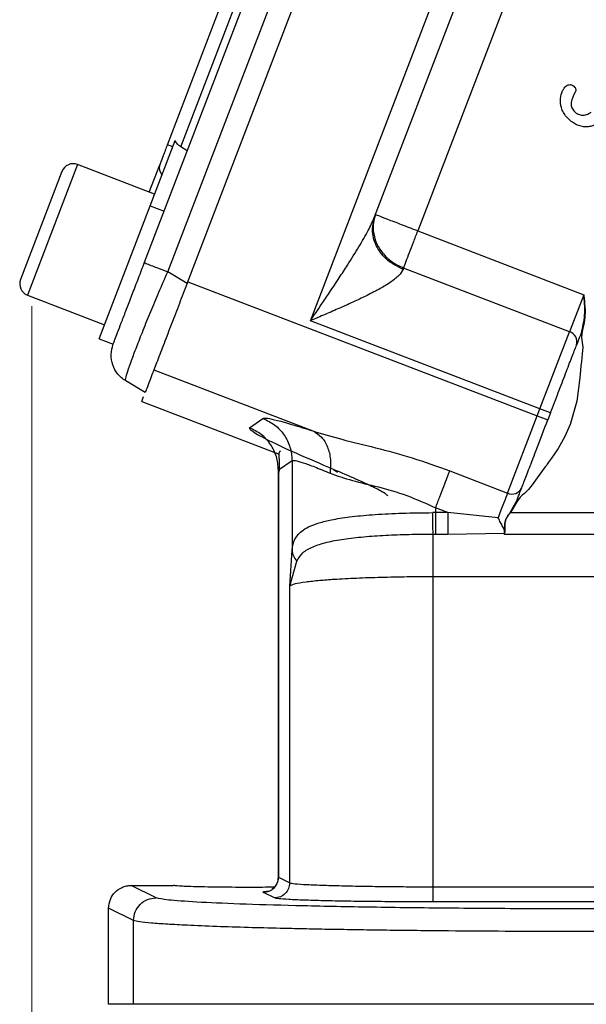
# Model space of a CAD drawing. Header units: inches. Extents: x 0.6 to 16.3, y -0.3 to 11.5.
# Tile 13 of 18: x 9.8 to 10.8, y 4.9 to 6.7. Entities that reach past the tile are written whole.
import ezdxf

# ---------------------------------------------------------------- set-up
doc = ezdxf.new("R2010")
doc.units = ezdxf.units.IN
doc.header["$MEASUREMENT"] = 0
doc.styles.add('SLDTEXTSTYLE0', font='TXT', dxfattribs={"width": 0.75})
doc.dimstyles.new('SLDDIMSTYLE1', dxfattribs={"dimtxt": 0.137795, "dimasz": 0.14, "dimexe": 0, "dimexo": 0.0625, "dimgap": 0.034449, "dimtad": 0, "dimdec": 1, "dimlfac": 1.5, "dimrnd": 1e-09, "dimzin": 12, "dimdsep": 46, "dimtxsty": 'SLDTEXTSTYLE0', "dimblk1": 'CLOSED', "dimblk2": 'CLOSED', "dimsah": 1, "dimcen": 0.09, "dimadec": 0, "dimazin": 3, "dimtfac": 1, "dimtofl": 0, "dimtmove": 0, "dimatfit": 3, "dimldrblk": 'CLOSED', "dimfxl": 0, "dimfrac": 2, "dimtolj": 1, "dimtzin": 12, "dimarcsym": 0})
doc.dimstyles.new('SLDDIMSTYLE2', dxfattribs={"dimtxt": 0.137795, "dimasz": 0.14, "dimexe": 0, "dimexo": 0.0625, "dimgap": 0.034449, "dimtad": 0, "dimdec": 1, "dimlfac": 1.5, "dimrnd": 1e-09, "dimzin": 12, "dimdsep": 46, "dimtxsty": 'SLDTEXTSTYLE0', "dimblk1": 'CLOSED', "dimblk2": 'CLOSED', "dimsah": 1, "dimcen": 0.09, "dimadec": 0, "dimazin": 3, "dimtfac": 1, "dimtdec": 1, "dimtofl": 0, "dimtmove": 0, "dimatfit": 3, "dimldrblk": 'CLOSED', "dimfxl": 0, "dimfrac": 2, "dimtolj": 1, "dimtzin": 12, "dimarcsym": 0})

# ---------------------------------------------------------------- blocks, each defined once
blk = doc.blocks.new('_Closed')
at = {"color": 0, "linetype": 'ByBlock', "lineweight": -2}
for p, q in [((-1, 0.166667), (0, 0)), ((-1, 0.166667), (-1, -0.166667)), ((0, 0), (-1, -0.166667)), ((0, 0), (-1, 0))]:
    blk.add_line(p, q, dxfattribs=at)
blk = doc.blocks.new('_D_1')
at = {"color": 7, "linetype": 'Continuous', "lineweight": 0}
for p, q in [((9.8522, 6.1795), (9.8522, 3.689)), ((12.0711, 5.2559), (12.0711, 3.689)), ((10.6909, 3.9269), (10.6489, 3.9269)), ((10.6489, 3.9269), (10.6489, 3.7081)), ((10.8945, 3.9269), (10.9365, 3.9269)), ((10.9365, 3.9269), (10.9365, 3.7081)), ((9.8522, 3.7284), (10.528, 3.7284)), ((12.0711, 3.7284), (11.0573, 3.7284)), ((10.6489, 3.7081), (10.6909, 3.7081)), ((10.9365, 3.7081), (10.8945, 3.7081))]:
    blk.add_line(p, q, dxfattribs=at)
at = {"color": 7, "linetype": 'Continuous', "lineweight": 18, "xscale": 0.14, "yscale": 0.14}
for p, rotation in [((9.8522, 3.7284), 179.9999997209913), ((12.0711, 3.7284), 359.9999997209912)]:
    blk.add_blockref('_Closed', p, dxfattribs=dict(at, rotation=rotation))
at = {"color": 7, "linetype": 'Continuous', "lineweight": 18, "char_height": 0.1378, "attachment_point": 1, "rotation": 360, "style": 'SLDTEXTSTYLE0'}
for s, insert in [('85', (10.6909, 3.8857)), ('3.3', (10.6654, 3.6796))]:
    blk.add_mtext(s, dxfattribs=dict(at, insert=insert))
blk = doc.blocks.new('_D_2')
at = {"color": 7, "linetype": 'Continuous', "lineweight": 0}
for p, q in [((12.0711, 5.2559), (12.0711, 4.1464)), ((9.9877, 4.9095), (9.9877, 4.1464)), ((10.6909, 4.3843), (10.6489, 4.3843)), ((10.6489, 4.3843), (10.6489, 4.1655)), ((10.8945, 4.3843), (10.9365, 4.3843)), ((10.9365, 4.3843), (10.9365, 4.1655)), ((9.9877, 4.1858), (10.528, 4.1858)), ((12.0711, 4.1858), (11.0573, 4.1858)), ((10.6489, 4.1655), (10.6909, 4.1655)), ((10.9365, 4.1655), (10.8945, 4.1655))]:
    blk.add_line(p, q, dxfattribs=at)
at = {"color": 7, "linetype": 'Continuous', "lineweight": 18, "xscale": 0.14, "yscale": 0.14}
for p, rotation in [((9.9877, 4.1858), 179.9999997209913), ((12.0711, 4.1858), 359.9999997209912)]:
    blk.add_blockref('_Closed', p, dxfattribs=dict(at, rotation=rotation))
at = {"color": 7, "linetype": 'Continuous', "lineweight": 18, "char_height": 0.1378, "attachment_point": 1, "rotation": 360, "style": 'SLDTEXTSTYLE0'}
for s, insert in [('79', (10.6909, 4.3431)), ('3.1', (10.6654, 4.137))]:
    blk.add_mtext(s, dxfattribs=dict(at, insert=insert))

msp = doc.modelspace()

# ---------------------------------------------------------------- linework, layer by layer
at = {"color": 7, "linetype": 'Continuous', "lineweight": 25}
for p, q in [((10.0511, 6.257), (10.4059, 7.1816)), ((10.0918, 6.2402), (10.4475, 7.1668)), ((10.126, 6.2197), (10.4866, 7.1592)), ((10.3435, 6.1539), (10.6984, 7.0784)), ((10.0912, 6.4641), (10.2973, 7.0008)), ((10.1147, 6.4606), (10.317, 6.9877)), ((10.4567, 6.3372), (10.6599, 6.8664)), ((10.7332, 6.8342), (10.5328, 6.3121)), ((10.0607, 6.3567), (10.1048, 6.4716)), ((10.1006, 6.4605), (10.0912, 6.4641)), ((10.1264, 6.4533), (10.1147, 6.4606)), ((10.0686, 6.3772), (9.9329, 6.4293)), ((10.0593, 6.3808), (10.0777, 6.4288)), ((9.9054, 6.417), (9.8323, 6.2266)), ((9.9707, 6.122), (10.0607, 6.3567)), ((10.0607, 6.3567), (10.0856, 6.3471)), ((10.5328, 6.3121), (10.8253, 6.1998)), ((10.126, 6.2197), (10.0918, 6.2402)), ((10.5077, 6.2468), (10.5068, 6.2444)), ((10.8003, 6.1345), (10.5077, 6.2468)), ((10.1271, 6.2226), (10.7433, 5.9861)), ((9.8445, 6.199), (9.9802, 6.1469)), ((10.8253, 6.1998), (10.8003, 6.1345)), ((10.7481, 5.9986), (10.3435, 6.1539)), ((10.7481, 5.9986), (10.8003, 6.1345)), ((9.9707, 6.122), (9.9956, 6.1125)), ((10.0675, 6.0673), (10.3479, 5.9596)), ((10.0521, 6.0272), (10.0179, 6.0477)), ((10.0461, 6.0117), (10.0494, 6.0202)), ((10.0461, 6.0117), (10.2883, 5.9187)), ((10.7433, 5.9861), (10.7481, 5.9986)), ((10.7667, 5.9914), (10.7481, 5.9986)), ((10.7667, 5.9914), (10.762, 5.979)), ((10.2358, 5.9652), (10.2598, 5.9817)), ((10.6911, 5.8502), (10.7433, 5.9861)), ((10.7433, 5.9861), (10.762, 5.979)), ((10.3111, 5.9071), (10.2871, 5.8906)), ((10.3111, 5.9071), (10.3111, 5.7494)), ((10.2867, 5.8911), (10.2867, 5.1724)), ((10.2871, 5.8906), (10.2871, 5.1729)), ((10.5891, 5.8893), (10.6911, 5.8502)), ((10.6959, 5.816), (10.7065, 5.8346)), ((10.7072, 5.8344), (10.6963, 5.8156)), ((10.5641, 5.8156), (10.5591, 5.8156)), ((10.586, 5.8156), (10.5641, 5.8241)), ((10.5641, 5.8241), (10.5641, 5.8156)), ((10.586, 5.8156), (10.5641, 5.8156)), ((10.6743, 5.8065), (10.586, 5.8156)), ((10.6963, 5.8156), (11.366, 5.8156)), ((10.6853, 5.7779), (10.6864, 5.7808)), ((10.6854, 5.7795), (10.6856, 5.7801)), ((10.6856, 5.7801), (10.6858, 5.7805)), ((10.5599, 5.7779), (10.5641, 5.7779)), ((10.5641, 5.7779), (10.586, 5.7779)), ((10.586, 5.7779), (10.6853, 5.7792)), ((10.6853, 5.7792), (10.6854, 5.7795)), ((10.6853, 5.7792), (10.6853, 5.7779)), ((10.6853, 5.7779), (11.366, 5.7779)), ((10.3069, 5.6859), (10.3111, 5.7494)), ((10.3069, 5.6859), (10.3193, 5.7303)), ((11.366, 5.7025), (10.5599, 5.7025)), ((10.5599, 5.1561), (10.5599, 5.7025)), ((10.3069, 5.163), (10.3069, 5.6859)), ((10.2871, 5.1729), (10.3069, 5.163)), ((10.0716, 5.1366), (10.0277, 5.1585)), ((10.0277, 5.1585), (10.1021, 5.1585)), ((10.1021, 5.1586), (10.1021, 5.1585)), ((10.5599, 5.1561), (11.366, 5.1561)), ((10.2803, 5.1364), (10.2605, 5.1462)), ((11.366, 5.1294), (10.5599, 5.1294)), ((10.0316, 5.0967), (9.9877, 5.1186)), ((9.9877, 4.9489), (9.9877, 5.1186)), ((10.0316, 4.9489), (10.0316, 5.0967)), ((10.0316, 4.9489), (9.9877, 4.9489))]:
    msp.add_line(p, q, dxfattribs=at)
at = {"color": 8, "linetype": 'Continuous', "lineweight": 25}
for p, q in [((9.9329, 6.4293), (9.8445, 6.199)), ((10.3844, 5.8916), (10.3913, 5.8867))]:
    msp.add_line(p, q, dxfattribs=at)
at = {"color": 7, "linetype": 'Continuous', "lineweight": 25, "flags": 128}
for points in [[(10.8228, 6.1355), (10.8213, 6.125), (10.8218, 6.1199), (10.8237, 6.1075), (10.8226, 6.0947), (10.822, 6.0889), (10.8213, 6.082), (10.8205, 6.0741), (10.8191, 6.0589), (10.8187, 6.0549), (10.8186, 6.0539), (10.8186, 6.0536), (10.8186, 6.0535), (10.8186, 6.0535), (10.8186, 6.0534), (10.8186, 6.0534), (10.8186, 6.0534), (10.8186, 6.0534), (10.8186, 6.0534), (10.8186, 6.0534), (10.813, 6.0119), (10.8017, 5.9708), (10.7922, 5.9497), (10.78, 5.9285), (10.7687, 5.9116), (10.7635, 5.9043), (10.761, 5.9009), (10.76, 5.8995), (10.7589, 5.8981), (10.7589, 5.898), (10.7587, 5.8977), (10.7581, 5.8969), (10.7557, 5.8937), (10.7431, 5.8768), (10.7343, 5.8647), (10.7282, 5.8563), (10.7207, 5.8495), (10.7168, 5.8463), (10.7131, 5.8429), (10.7072, 5.8344)], [(10.6911, 5.8502), (10.6896, 5.8464), (10.688, 5.842), (10.6861, 5.8371), (10.684, 5.8318), (10.6818, 5.826), (10.6794, 5.8198), (10.6769, 5.8133), (10.6743, 5.8065)]]:
    msp.add_lwpolyline(points, dxfattribs=at)
at = {"color": 7, "linetype": 'Continuous', "lineweight": 25}
for centre, radius, start, end in [((9.9253, 6.4094), 0.0213, 69, 159), ((10.0952, 6.4234), 0.0183, 162.5917, 222.2084), ((9.8522, 6.2189), 0.0213, 159, 249), ((10.7946, 6.1165), 0.0189, 343.1171, 72.5963), ((10.6989, 5.8673), 0.0189, 245.4037, 334.8829)]:
    msp.add_arc(centre, radius, start, end, dxfattribs=at)
for points, knots in [([(10.7949, 6.5133), (10.7929, 6.5159), (10.7892, 6.5208), (10.7848, 6.5317), (10.7834, 6.545), (10.7867, 6.5567), (10.7905, 6.5638), (10.7928, 6.5662), (10.7938, 6.5673)], [0, 0, 0, 0, 0.164122, 0.317075, 0.591706, 0.827654, 0.925233, 1, 1, 1, 1]), ([(10.7938, 6.5673), (10.7951, 6.5682), (10.7969, 6.5695), (10.7998, 6.5701), (10.8027, 6.57), (10.8062, 6.5689), (10.8083, 6.5669), (10.8093, 6.5658)], [0, 0, 0, 0, 0.2620004, 0.3827622, 0.5039564, 0.7469747, 1, 1, 1, 1]), ([(10.8093, 6.5658), (10.8098, 6.5652), (10.8107, 6.5638), (10.8113, 6.5615), (10.8114, 6.5591), (10.8107, 6.5577), (10.8104, 6.557)], [0, 0, 0, 0, 0.250734, 0.513426, 0.769265, 1, 1, 1, 1]), ([(10.8104, 6.557), (10.8072, 6.551), (10.8033, 6.5439), (10.8028, 6.5347), (10.8039, 6.5295), (10.8062, 6.5262), (10.8078, 6.5239)], [0, 0, 0, 0, 0.558693, 0.663904, 0.769081, 1, 1, 1, 1]), ([(10.8543, 6.5045), (10.8523, 6.503), (10.8481, 6.4999), (10.8409, 6.497), (10.8331, 6.4955), (10.8222, 6.4958), (10.8078, 6.5004), (10.7993, 6.5089), (10.7949, 6.5133)], [0, 0, 0, 0, 0.1149802, 0.2305777, 0.348069, 0.4685187, 0.7211501, 1, 1, 1, 1]), ([(10.8078, 6.5239), (10.8097, 6.5221), (10.8136, 6.5183), (10.8218, 6.5159), (10.8291, 6.5165), (10.8348, 6.5188), (10.8372, 6.5207), (10.8385, 6.5217)], [0, 0, 0, 0, 0.23015, 0.469798, 0.726379, 0.85902, 1, 1, 1, 1]), ([(10.0912, 6.4641), (10.0887, 6.4575), (10.0862, 6.4509), (10.0837, 6.4445), (10.0826, 6.4415), (10.0804, 6.4358), (10.0787, 6.4312), (10.0777, 6.4288)], [0, 0, 0, 0, 0.498697, 0.503014, 0.535598, 0.74951, 1, 1, 1, 1]), ([(10.1147, 6.4606), (10.1127, 6.4621), (10.1084, 6.4653), (10.1061, 6.4694), (10.1048, 6.4716)], [0, 0, 0, 0, 0.475859, 1, 1, 1, 1]), ([(10.3435, 6.1539), (10.3501, 6.1636), (10.3613, 6.1801), (10.3782, 6.2053), (10.3935, 6.2283), (10.4111, 6.2553), (10.4285, 6.2831), (10.4453, 6.3116), (10.4531, 6.3291), (10.4567, 6.3372)], [0, 0, 0, 0, 0.158718, 0.270399, 0.412938, 0.534856, 0.711614, 0.867297, 1, 1, 1, 1]), ([(10.0511, 6.257), (10.0515, 6.2564), (10.0523, 6.255), (10.0617, 6.2519), (10.075, 6.2466), (10.0862, 6.2424), (10.0918, 6.2402)], [0, 0, 0, 0, 0.250811, 0.500541, 0.75027, 1, 1, 1, 1]), ([(10.0179, 6.0477), (10.0177, 6.0489), (10.0173, 6.051), (10.0211, 6.0639), (10.0276, 6.0827), (10.0368, 6.1074), (10.0484, 6.1368), (10.0617, 6.1693), (10.0763, 6.2043), (10.0866, 6.2281), (10.0918, 6.2402)], [0, 0, 0, 0, 0.13356, 0.261125, 0.387745, 0.511891, 0.635099, 0.759877, 0.877169, 1, 1, 1, 1]), ([(10.5068, 6.2444), (10.5047, 6.2407), (10.5014, 6.235), (10.4925, 6.2274), (10.4821, 6.2197), (10.4659, 6.21), (10.4448, 6.199), (10.4207, 6.1876), (10.3958, 6.1764), (10.3696, 6.165), (10.3522, 6.1576), (10.3435, 6.1539)], [0, 0, 0, 0, 0.107103, 0.1663, 0.230165, 0.344405, 0.477292, 0.596704, 0.73597, 0.867714, 1, 1, 1, 1]), ([(10.126, 6.2197), (10.1214, 6.2078), (10.1121, 6.1835), (10.0982, 6.1474), (10.085, 6.1129), (10.0732, 6.0823), (10.0637, 6.0574), (10.0569, 6.0397), (10.0528, 6.0291), (10.0523, 6.0278), (10.0521, 6.0272)], [0, 0, 0, 0, 0.117637, 0.241401, 0.369555, 0.5, 0.630445, 0.758599, 0.882363, 1, 1, 1, 1]), ([(10.8222, 6.1358), (10.8244, 6.1463), (10.8289, 6.1675), (10.8265, 6.189), (10.8253, 6.1998)], [0, 0, 0, 0, 0.498926, 1, 1, 1, 1]), ([(10.8253, 6.1998), (10.8257, 6.1963), (10.8268, 6.1856), (10.829, 6.164), (10.8251, 6.1462), (10.8228, 6.1355)], [0, 0, 0, 0, 0.161634, 0.499683, 1, 1, 1, 1]), ([(10.8228, 6.1355), (10.8227, 6.1356), (10.8226, 6.1356), (10.8224, 6.1357), (10.8223, 6.1357), (10.8223, 6.1357), (10.8222, 6.1358), (10.8222, 6.1358), (10.8222, 6.1358)], [0, 0, 0, 0, 0.239589, 0.368424, 0.500098, 0.631646, 0.760569, 1, 1, 1, 1]), ([(10.0179, 6.0477), (10.0129, 6.0515), (10.0029, 6.059), (9.9941, 6.0757), (9.9907, 6.0945), (9.994, 6.1065), (9.9956, 6.1126)], [0, 0, 0, 0, 0.24973, 0.499459, 0.749189, 1, 1, 1, 1]), ([(10.2598, 5.9817), (10.2618, 5.982), (10.2657, 5.9827), (10.2843, 5.9786), (10.3109, 5.9713), (10.3355, 5.9635), (10.3479, 5.9596)], [0, 0, 0, 0, 0.248233, 0.496982, 0.747291, 1, 1, 1, 1]), ([(10.716, 5.8593), (10.7186, 5.866), (10.7238, 5.8794), (10.7316, 5.8998), (10.7379, 5.9164), (10.7463, 5.9382), (10.7553, 5.9617), (10.762, 5.979)], [0, 0, 0, 0, 0.250183, 0.500366, 0.51706, 0.645961, 1, 1, 1, 1]), ([(10.3844, 5.8916), (10.3616, 5.9014), (10.3165, 5.9206), (10.2683, 5.9432), (10.2378, 5.9595), (10.2365, 5.9633), (10.2358, 5.9652)], [0, 0, 0, 0, 0.25624, 0.508038, 0.755526, 1, 1, 1, 1]), ([(10.3479, 5.9596), (10.3646, 5.9546), (10.3989, 5.9442), (10.4589, 5.9303), (10.5234, 5.9129), (10.567, 5.8972), (10.5891, 5.8893)], [0, 0, 0, 0, 0.23134, 0.476902, 0.735333, 1, 1, 1, 1]), ([(10.3479, 5.9596), (10.3532, 5.9564), (10.3637, 5.95), (10.3743, 5.932), (10.3799, 5.9098), (10.3787, 5.8933), (10.378, 5.885)], [0, 0, 0, 0, 0.250197, 0.50006, 0.750032, 1, 1, 1, 1]), ([(10.2906, 5.9238), (10.29, 5.9236), (10.2877, 5.9229), (10.2876, 5.9166), (10.2887, 5.9047), (10.2882, 5.8926), (10.288, 5.8868)], [0, 0, 0, 0, 0.114055, 0.434172, 0.725433, 1, 1, 1, 1]), ([(10.3111, 5.9071), (10.3126, 5.9074), (10.3156, 5.9081), (10.3297, 5.9041), (10.35, 5.8967), (10.3686, 5.889), (10.378, 5.885)], [0, 0, 0, 0, 0.246394, 0.494827, 0.743394, 1, 1, 1, 1]), ([(10.378, 5.885), (10.3906, 5.8806), (10.4159, 5.8718), (10.463, 5.8615), (10.5137, 5.8469), (10.5472, 5.8317), (10.5641, 5.8241)], [0, 0, 0, 0, 0.247582, 0.495331, 0.745832, 1, 1, 1, 1]), ([(10.4797, 5.8453), (10.4781, 5.8468), (10.475, 5.85), (10.4548, 5.8605), (10.425, 5.8743), (10.398, 5.8858), (10.3844, 5.8916)], [0, 0, 0, 0, 0.244577, 0.492289, 0.744095, 1, 1, 1, 1]), ([(10.7072, 5.8344), (10.7071, 5.8344), (10.707, 5.8345), (10.7068, 5.8345), (10.7067, 5.8346), (10.7067, 5.8346), (10.7066, 5.8346), (10.7066, 5.8346), (10.7065, 5.8346)], [0, 0, 0, 0, 0.239646, 0.368513, 0.500259, 0.631643, 0.76056, 1, 1, 1, 1]), ([(10.3111, 5.7494), (10.3123, 5.7562), (10.3142, 5.767), (10.3219, 5.7776), (10.3308, 5.7854), (10.3437, 5.7925), (10.3613, 5.7987), (10.3853, 5.8043), (10.4171, 5.809), (10.4581, 5.8126), (10.5062, 5.815), (10.5411, 5.8154), (10.5591, 5.8156)], [0, 0, 0, 0, 0.112911, 0.176582, 0.245364, 0.323626, 0.407307, 0.496563, 0.609435, 0.73088, 0.861033, 1, 1, 1, 1]), ([(10.5599, 5.7779), (10.5598, 5.7796), (10.5596, 5.7831), (10.5594, 5.7922), (10.5592, 5.8033), (10.5591, 5.8115), (10.5591, 5.8156)], [0, 0, 0, 0, 0.2500646, 0.5, 0.7499354, 1, 1, 1, 1]), ([(10.6858, 5.7805), (10.6862, 5.7826), (10.6869, 5.7869), (10.6859, 5.7948), (10.6871, 5.8016), (10.6901, 5.8084), (10.6936, 5.813), (10.6959, 5.816)], [0, 0, 0, 0, 0.245853, 0.495972, 0.621807, 0.748508, 1, 1, 1, 1]), ([(10.6864, 5.7808), (10.6868, 5.7829), (10.6875, 5.7871), (10.6864, 5.7948), (10.6875, 5.8016), (10.6905, 5.8083), (10.694, 5.8127), (10.6963, 5.8156)], [0, 0, 0, 0, 0.248669, 0.498858, 0.625136, 0.748849, 1, 1, 1, 1]), ([(10.6959, 5.816), (10.6959, 5.816), (10.696, 5.8159), (10.6961, 5.8158), (10.6962, 5.8157), (10.6963, 5.8156)], [0, 0, 0, 0, 0.276479, 0.562662, 1, 1, 1, 1]), ([(10.6856, 5.7801), (10.6857, 5.7814), (10.686, 5.784), (10.683, 5.7905), (10.6788, 5.7981), (10.6758, 5.8037), (10.6743, 5.8065)], [0, 0, 0, 0, 0.233152, 0.496846, 0.748077, 1, 1, 1, 1]), ([(10.6864, 5.7808), (10.6863, 5.7808), (10.6862, 5.7808), (10.686, 5.7808), (10.6859, 5.7806), (10.6858, 5.7805), (10.6858, 5.7805)], [0, 0, 0, 0, 0.244494, 0.499938, 0.754968, 1, 1, 1, 1]), ([(10.3193, 5.7303), (10.3226, 5.7354), (10.329, 5.7458), (10.3471, 5.7558), (10.3714, 5.7637), (10.4016, 5.7693), (10.4368, 5.7733), (10.4757, 5.7759), (10.5171, 5.7775), (10.5456, 5.7778), (10.5599, 5.7779)], [0, 0, 0, 0, 0.1223905, 0.2475281, 0.3735932, 0.4997496, 0.6254944, 0.7507457, 0.8755397, 1, 1, 1, 1]), ([(10.5599, 5.7025), (10.5445, 5.7024), (10.5132, 5.7023), (10.4752, 5.7015), (10.4459, 5.7006), (10.4245, 5.6998), (10.4042, 5.6988), (10.3819, 5.6975), (10.3577, 5.6957), (10.3334, 5.693), (10.3135, 5.6897), (10.3092, 5.6873), (10.3069, 5.6859)], [0, 0, 0, 0, 0.1200751, 0.2433391, 0.3062443, 0.369956, 0.4344761, 0.4998066, 0.5988644, 0.7152608, 0.8489795, 1, 1, 1, 1]), ([(10.2867, 5.1733), (10.2867, 5.1718), (10.2865, 5.1689), (10.2854, 5.1645), (10.2834, 5.1601), (10.2794, 5.1544), (10.2773, 5.1528), (10.2756, 5.1516)], [0, 0, 0, 0, 0.1126641, 0.2268411, 0.3533997, 0.5161209, 1, 1, 1, 1]), ([(9.9877, 5.1186), (9.9883, 5.1237), (9.9895, 5.1339), (9.9983, 5.147), (10.009, 5.1545), (10.0193, 5.158), (10.0249, 5.1584), (10.0277, 5.1585)], [0, 0, 0, 0, 0.245809, 0.483726, 0.730788, 0.862768, 1, 1, 1, 1]), ([(10.28, 5.1552), (10.266, 5.1551), (10.2348, 5.1549), (10.1843, 5.1552), (10.1396, 5.156), (10.1082, 5.1571), (10.1041, 5.1581), (10.1021, 5.1585)], [0, 0, 0, 0, 0.169144, 0.376825, 0.584526, 0.792253, 1, 1, 1, 1]), ([(10.3069, 5.163), (10.3092, 5.1625), (10.3137, 5.1614), (10.3359, 5.16), (10.3659, 5.1588), (10.402, 5.1578), (10.4413, 5.157), (10.4817, 5.1565), (10.5213, 5.1561), (10.5474, 5.1561), (10.5599, 5.1561)], [0, 0, 0, 0, 0.152262, 0.296742, 0.433436, 0.56234, 0.68345, 0.796765, 0.902282, 1, 1, 1, 1]), ([(10.8638, 5.117), (10.8136, 5.117), (10.7132, 5.1172), (10.5681, 5.1183), (10.4335, 5.1201), (10.3144, 5.1226), (10.215, 5.1256), (10.1393, 5.129), (10.0877, 5.1327), (10.0769, 5.1353), (10.0716, 5.1366)], [0, 0, 0, 0, 0.124956, 0.249962, 0.374961, 0.499946, 0.62494, 0.749961, 0.875002, 1, 1, 1, 1]), ([(10.5599, 5.1294), (10.5422, 5.1294), (10.5067, 5.1295), (10.4555, 5.1299), (10.408, 5.1305), (10.366, 5.1314), (10.3309, 5.1324), (10.3042, 5.1336), (10.286, 5.135), (10.2822, 5.1359), (10.2803, 5.1364)], [0, 0, 0, 0, 0.1249562, 0.2499624, 0.3749609, 0.4999463, 0.6249397, 0.7499613, 0.8750023, 1, 1, 1, 1]), ([(10.8638, 5.077), (10.8301, 5.077), (10.7622, 5.0771), (10.661, 5.0776), (10.5781, 5.0782), (10.5134, 5.0789), (10.4657, 5.0795), (10.4192, 5.0802), (10.3742, 5.0809), (10.3309, 5.0818), (10.2833, 5.0828), (10.2309, 5.0842), (10.1752, 5.086), (10.1279, 5.088), (10.0899, 5.09), (10.0614, 5.0921), (10.0399, 5.0943), (10.0344, 5.0959), (10.0316, 5.0967)], [0, 0, 0, 0, 0.0797681, 0.1609509, 0.2435491, 0.2854003, 0.327606, 0.3701664, 0.4130816, 0.4563516, 0.4999766, 0.5640666, 0.6358515, 0.7153292, 0.7800044, 0.8490084, 0.9223405, 1, 1, 1, 1])]:
    msp.add_open_spline(points, degree=3, knots=knots, dxfattribs=at)
for points in [[(10.5068, 6.2444), (10.4974, 6.2491), (10.4786, 6.2586), (10.4596, 6.2829), (10.4504, 6.3107), (10.4546, 6.3283), (10.4567, 6.3372)], [(10.4581, 6.3408), (10.4566, 6.3361), (10.4537, 6.3269), (10.4541, 6.317), (10.4543, 6.3121)], [(10.5328, 6.3121), (10.523, 6.3158), (10.5034, 6.3234), (10.4787, 6.3328), (10.4615, 6.3395), (10.4592, 6.3403), (10.4581, 6.3408)], [(10.4543, 6.3121), (10.4557, 6.3052), (10.4583, 6.2915), (10.4702, 6.2726), (10.4867, 6.2567), (10.5007, 6.2501), (10.5077, 6.2468)], [(10.5077, 6.2468), (10.5091, 6.2505), (10.512, 6.2578), (10.5181, 6.2739), (10.5252, 6.2922), (10.5302, 6.3055), (10.5328, 6.3121)], [(9.9956, 6.1125), (9.9958, 6.113), (9.9962, 6.1141), (9.9995, 6.1228), (10.0047, 6.1362), (10.0117, 6.1544), (10.0202, 6.1766), (10.0298, 6.2017), (10.0403, 6.2289), (10.0475, 6.2477), (10.0511, 6.257)], [(10.8222, 6.1358), (10.8203, 6.1309), (10.8166, 6.1212), (10.814, 6.1144), (10.8127, 6.1111)], [(10.7667, 5.9914), (10.7714, 6.0036), (10.7807, 6.0278), (10.7937, 6.0615), (10.8049, 6.0909), (10.8101, 6.1044), (10.8127, 6.1111)], [(10.2598, 5.9817), (10.267, 5.9782), (10.2815, 5.9711), (10.2979, 5.9529), (10.3089, 5.9312), (10.3104, 5.9151), (10.3111, 5.9071)], [(10.2871, 5.8906), (10.2864, 5.8986), (10.2849, 5.9147), (10.2739, 5.9365), (10.2575, 5.9546), (10.2431, 5.9617), (10.2358, 5.9652)], [(10.5641, 5.8241), (10.5666, 5.8307), (10.5717, 5.8439), (10.5787, 5.8623), (10.5849, 5.8783), (10.5877, 5.8857), (10.5891, 5.8893)], [(10.7065, 5.8346), (10.7084, 5.8395), (10.7121, 5.8492), (10.7147, 5.8559), (10.716, 5.8593)], [(10.5641, 5.8156), (10.5641, 5.8115), (10.5641, 5.8033), (10.5641, 5.7922), (10.5641, 5.7831), (10.5641, 5.7796), (10.5641, 5.7779)], [(10.586, 5.8156), (10.586, 5.8115), (10.586, 5.8033), (10.586, 5.7922), (10.586, 5.7831), (10.586, 5.7796), (10.586, 5.7779)], [(10.5599, 5.7025), (10.5599, 5.7107), (10.5599, 5.7271), (10.5599, 5.7493), (10.5599, 5.7676), (10.5599, 5.7745), (10.5599, 5.7779)], [(10.3111, 5.7494), (10.3115, 5.746), (10.3125, 5.7391), (10.3171, 5.7333), (10.3193, 5.7303)], [(10.2605, 5.1462), (10.2639, 5.1467), (10.2709, 5.1475), (10.2797, 5.1536), (10.2859, 5.1624), (10.2867, 5.1694), (10.2871, 5.1729)], [(10.3069, 5.163), (10.3065, 5.1595), (10.3057, 5.1525), (10.2995, 5.1437), (10.2907, 5.1376), (10.2837, 5.1368), (10.2803, 5.1364)], [(10.5599, 5.1294), (10.5599, 5.1299), (10.5599, 5.1308), (10.5599, 5.137), (10.5599, 5.1458), (10.5599, 5.1526), (10.5599, 5.1561)], [(10.0316, 5.0967), (10.0322, 5.1019), (10.0334, 5.1124), (10.0427, 5.1256), (10.0559, 5.1348), (10.0663, 5.136), (10.0716, 5.1366)], [(10.8638, 4.9489), (10.8287, 4.9489), (10.7584, 4.9489), (10.6546, 4.9489), (10.5542, 4.9489), (10.4587, 4.9489), (10.3697, 4.9489), (10.2886, 4.9489), (10.2167, 4.9489), (10.1552, 4.9489), (10.105, 4.9489), (10.0671, 4.9489), (10.041, 4.9489), (10.0347, 4.9489), (10.0316, 4.9489)]]:
    msp.add_open_spline(points, degree=3, dxfattribs=at)
at = {"color": 8, "linetype": 'Continuous', "lineweight": 25}
msp.add_open_spline([(10.2605, 5.1462), (10.2598, 5.1469), (10.259, 5.1477), (10.2692, 5.1484), (10.271, 5.1485)], degree=3, knots=[0, 0, 0, 0, 0.829369, 1, 1, 1, 1], dxfattribs=at)

# ---------------------------------------------------------------- dimensions: what is measured, and where the dimension line sits
at = {"color": 7, "linetype": 'Continuous', "lineweight": 18}
for base, p1, p2, dimstyle, picture, middle in [((12.0711, 3.7284), (9.8522, 6.2189), (12.0711, 5.2952), 'SLDDIMSTYLE1', '_D_1', (10.7927, 3.7284)), ((9.9877, 4.1858), (12.0711, 5.2952), (9.9877, 4.9489), 'SLDDIMSTYLE2', '_D_2', (10.7927, 4.1858))]:
    dim = msp.add_linear_dim(base=base, p1=p1, p2=p2, angle=360, dimstyle=dimstyle, dxfattribs=at)
    dim.commit()
    dim.dimension.update_dxf_attribs({"geometry": picture, "text_midpoint": middle, "dimtype": 160})

doc.saveas('drawing.dxf')
